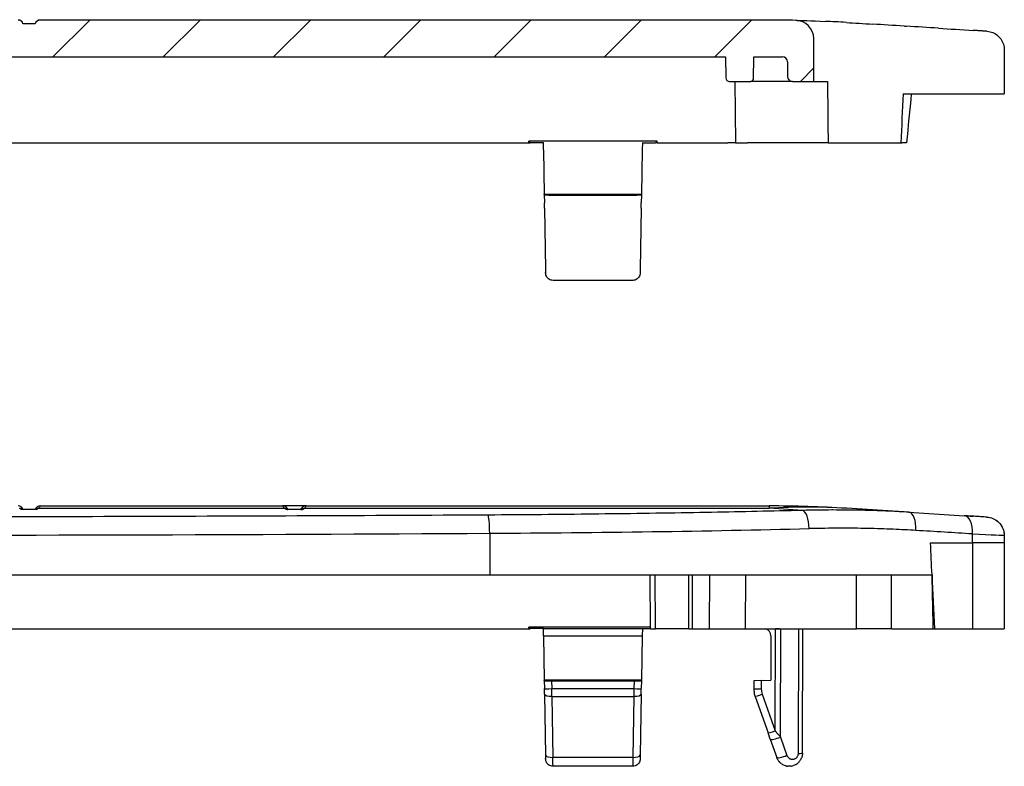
# Model space of a CAD drawing. Header units: millimetres. Extents: x 0 to 420, y 0 to 297.
# Tile 5 of 13: x 126 to 166, y 116 to 146. Entities that reach past the tile are written whole.
import ezdxf

# ---------------------------------------------------------------- set-up
doc = ezdxf.new("R2010")
doc.units = ezdxf.units.MM
for name, color, linetype, lineweight in [('Spigoli tangenti visibili(ISO)', 7, 'Continuous', 25), ('Spigoli visibili(ISO)', 176, 'Continuous', 25), ('Tratteggio', 179, 'Continuous', 9)]:
    doc.layers.add(name, color=color, linetype=linetype, lineweight=lineweight)

msp = doc.modelspace()

# ---------------------------------------------------------------- hatches: boundary and pattern name
at = {"layer": 'Tratteggio'}
h = msp.add_hatch(dxfattribs=at)
h.set_pattern_fill('ANSI31', color=256, scale=25.4, style=0)
h.set_pattern_definition([(45, (0, 0), (-2.245064, 2.245064), [])])
edge = h.paths.add_edge_path()
edge.add_line((106.242, 144.741), (106.383, 144.741))
edge.add_line((106.383, 144.741), (106.383, 144.941))
edge.add_line((106.383, 144.941), (114.404, 144.941))
edge.add_line((114.404, 144.941), (114.404, 144.741))
edge.add_line((114.404, 144.741), (114.635, 144.741))
edge.add_line((114.635, 144.741), (114.635, 144.941))
edge.add_line((114.635, 144.941), (115.79, 144.941))
edge.add_line((115.79, 144.941), (115.79, 144.741))
edge.add_line((115.79, 144.741), (116.021, 144.741))
edge.add_line((116.021, 144.741), (116.021, 144.941))
edge.add_line((116.021, 144.941), (154.363, 144.941))
edge.add_line((154.363, 144.941), (154.378, 144.088))
edge.add_ellipse((154.527, 144.091), major_axis=(-0.15, -0.003), ratio=1, start_angle=0, end_angle=89)
edge.add_line((154.527, 143.941), (155.397, 143.941))
edge.add_ellipse((155.397, 144.041), major_axis=(0, -0.1), ratio=1, start_angle=0, end_angle=89)
edge.add_line((155.497, 144.039), (155.513, 144.941))
edge.add_line((155.513, 144.941), (156.684, 144.941))
edge.add_ellipse((156.684, 144.741), major_axis=(0, 0.2), ratio=1, start_angle=270.5, end_angle=360, ccw=False)
edge.add_line((156.884, 144.742), (156.889, 144.139))
edge.add_ellipse((157.089, 144.141), major_axis=(-0.2, -0.002), ratio=1, start_angle=0, end_angle=89.5)
edge.add_line((157.089, 143.941), (157.963, 143.941))
edge.add_line((157.963, 143.941), (157.963, 144.941))
edge.add_line((157.963, 144.941), (157.956, 145.686))
edge.add_ellipse((157.206, 145.679), major_axis=(0.75, 0.007), ratio=1, start_angle=0, end_angle=88.2675)
edge.add_ellipse((156.136, 95.941), major_axis=(1.086, 50.488), ratio=1, start_angle=0, end_angle=1.2325)
edge.add_line((156.136, 146.441), (126.456, 146.441))
edge.add_ellipse((126.456, 146.241), major_axis=(0, 0.2), ratio=1, start_angle=0, end_angle=75.5225)
edge.add_line((126.263, 146.291), (125.763, 146.291))
edge.add_ellipse((125.569, 146.241), major_axis=(0.194, 0.05), ratio=1, start_angle=0, end_angle=75.5225)
edge.add_line((125.569, 146.441), (115.656, 146.441))
edge.add_ellipse((115.656, 146.241), major_axis=(0, 0.2), ratio=1, start_angle=0, end_angle=75.5225)
edge.add_line((115.463, 146.291), (114.963, 146.291))
edge.add_ellipse((114.769, 146.241), major_axis=(0.194, 0.05), ratio=1, start_angle=0, end_angle=75.5225)
edge.add_line((114.769, 146.441), (104.856, 146.441))
edge.add_ellipse((104.856, 146.241), major_axis=(0, 0.2), ratio=1, start_angle=0, end_angle=75.5225)
edge.add_line((104.663, 146.291), (104.163, 146.291))
edge.add_ellipse((103.969, 146.241), major_axis=(0.194, 0.05), ratio=1, start_angle=0, end_angle=75.5225)
edge.add_line((103.969, 146.441), (74.289, 146.441))
edge.add_ellipse((74.289, 95.941), major_axis=(0, 50.5), ratio=1, start_angle=0, end_angle=1.2325)
edge.add_ellipse((73.219, 145.679), major_axis=(-0.016, 0.75), ratio=1, start_angle=0, end_angle=88.2675)
edge.add_line((72.469, 145.686), (72.463, 144.941))
edge.add_line((72.463, 144.941), (72.463, 143.941))
edge.add_line((72.463, 143.941), (73.336, 143.941))
edge.add_ellipse((73.336, 144.141), major_axis=(0, -0.2), ratio=1, start_angle=0, end_angle=89.5)
edge.add_line((73.536, 144.139), (73.541, 144.742))
edge.add_ellipse((73.741, 144.741), major_axis=(-0.2, 0.002), ratio=1, start_angle=270.5, end_angle=360, ccw=False)
edge.add_line((73.741, 144.941), (74.913, 144.941))
edge.add_line((74.913, 144.941), (74.928, 144.039))
edge.add_ellipse((75.028, 144.041), major_axis=(-0.1, -0.0017), ratio=1, start_angle=0, end_angle=89)
edge.add_line((75.028, 143.941), (75.948, 143.941))
edge.add_ellipse((75.948, 144.091), major_axis=(0, -0.15), ratio=1, start_angle=0, end_angle=89)
edge.add_line((76.098, 144.088), (76.113, 144.941))
edge.add_line((76.113, 144.941), (100.042, 144.941))
edge.add_line((100.042, 144.941), (100.042, 144.741))
edge.add_line((100.042, 144.741), (100.183, 144.741))
edge.add_line((100.183, 144.741), (100.183, 144.941))
edge.add_line((100.183, 144.941), (106.242, 144.941))
edge.add_line((106.242, 144.941), (106.242, 144.741))

# ---------------------------------------------------------------- linework, layer by layer
at = {"layer": 'Spigoli tangenti visibili(ISO)'}
for p, q in [((126.397, 126.561), (136.41, 126.561)), ((137.215, 126.561), (156.136, 126.561)), ((156.136, 126.659), (156.136, 126.561)), ((157.493, 126.476), (156.136, 126.561)), ((144.762, 125.545), (144.763, 123.859)), ((164.415, 125.159), (164.414, 125.519)), ((164.423, 125.159), (164.423, 121.659)), ((151.513, 121.659), (151.493, 123.859)), ((153.02, 121.659), (153.013, 123.859)), ((153.709, 123.859), (153.703, 121.659)), ((155.171, 123.859), (155.164, 121.659)), ((146.947, 121.674), (150.978, 121.674)), ((156.38, 117.501), (156.395, 121.659)), ((156.603, 117.25), (156.618, 121.659)), ((157.329, 116.583), (157.347, 121.659)), ((146.953, 121.374), (150.973, 121.374)), ((147.285, 119.535), (147.29, 119.22)), ((150.641, 119.535), (150.635, 119.22)), ((155.813, 119.545), (155.818, 119.209)), ((147.29, 119.22), (150.635, 119.22)), ((147.294, 118.906), (147.337, 116.417)), ((147.294, 118.906), (150.631, 118.906)), ((150.631, 118.906), (150.588, 116.417)), ((155.858, 118.99), (156.38, 117.501)), ((156.603, 117.25), (156.864, 116.504)), ((150.588, 116.417), (147.337, 116.417))]:
    msp.add_line(p, q, dxfattribs=at)
for centre, major_axis, ratio, start_param, end_param in [((125.628, 126.361), (0.135, 0.148), 0.995747, 0.003112, 0.743119), ((126.397, 126.361), (-0.135, 0.148), 0.995714, 5.542986, 6.283183), ((136.561, 126.754), (-0.226, 0.1), 0.989345, 1.327864, 1.929862), ((136.41, 126.311), (0.153, 0.198), 0.994813, 0, 0.660165), ((137.215, 126.311), (-0.153, 0.198), 0.994813, 5.623018, 6.283185), ((144.694, 125.539), (-0.004, 0.75), 0.090279, 4.720604, 6.22051), ((156.136, 76.159), (3.15, 50.402), 0.706417, 0, 0.088245), ((157.493, 125.727), (-0.018, 0.75), 0.364189, 4.712214, 6.216144), ((161.774, 125.654), (0.047, 0.749), 0.454555, 4.749531, 6.283185), ((164.036, 125.512), (0.047, 0.749), 0.502937, 4.752552, 6.283185), ((115.213, 145.793), (-326.676, 0), 0.062236, 1.480218, 1.661375), ((140.49, 128.449), (-47.432, -0.001), 0.061468, 1.660991, 1.943609), ((140.523, 126.988), (-47.5, 2.922), 0.00001, 4.185363, 4.240485), ((163.098, 125.578), (-2.612, 0.116), 0.00001, 2.096782, 3.138429), ((-1183.415, 103.524), (140.484, 1446.04), 0.923727, 4.814381, 4.815896), ((-724.562, 102.568), (119.714, 971.826), 0.903003, 4.842696, 4.844946), ((147.29, 119.225), (-0.3, -0.005), 0.01745, 0.000018, 1.570492), ((147.29, 119.237), (0.012, -1), 0.00001, 1.233356, 1.553369), ((150.635, 119.237), (-0.012, -1), 0.00001, 4.729805, 5.049878), ((150.635, 119.225), (0.3, -0.005), 0.01745, 4.712694, 6.283149), ((155.819, 119.225), (-0.3, -0.005), 0.052328, 0, 1.569847), ((156.52, 119.222), (-0.702, 0), 0.99863, 0.017369, 0.33703), ((147.294, 119.006), (-0.3, -0.005), 0.331011, 0, 1.565019), ((150.631, 119.006), (0.3, -0.005), 0.331011, 4.718167, 6.283185), ((155.858, 119.006), (-0.283, -0.099), 0.049392, 0, 1.553469), ((156.38, 117.517), (-0.283, -0.099), 0.049441, 6.283168, 7.836654), ((156.469, 117.264), (-0.283, -0.099), 0.211891, 0, 1.988722), ((147.337, 116.517), (-0.3, -0.005), 0.33101, 0.000027, 1.565019), ((147.336, 116.595), (0.004, -0.536), 0.00001, 6.282395, 7.516404), ((150.589, 116.595), (-0.004, -0.536), 0.00001, 5.049878, 6.28352), ((150.588, 116.517), (0.3, -0.005), 0.331012, 4.718167, 6.283191), ((156.73, 116.519), (-0.283, -0.099), 0.211873, 0.000045, 1.98874), ((157.195, 116.597), (0.3, -0.001), 0.052336, 5.176084, 6.283185)]:
    msp.add_ellipse(centre, major_axis=major_axis, ratio=ratio, start_param=start_param, end_param=end_param, dxfattribs=at)
for points, knots in [([(144.694, 126.287), (139.82, 126.26), (134.941, 126.239), (130.055, 126.225), (130.027, 126.225), (129.999, 126.225), (129.971, 126.225), (125.059, 126.211), (120.139, 126.204), (115.219, 126.204), (110.295, 126.204), (105.371, 126.211), (100.454, 126.225), (100.431, 126.225), (100.407, 126.225), (100.384, 126.225), (95.493, 126.239), (90.61, 126.26), (85.731, 126.287)], [0, 0, 0, 0, 0.248583, 0.248583, 0.248583, 0.25, 0.25, 0.25, 0.499887, 0.499887, 0.499887, 0.75, 0.75, 0.75, 0.751192, 0.751192, 0.751192, 1, 1, 1, 1]), ([(125.757, 126.509), (125.756, 126.509), (125.755, 126.509), (125.754, 126.509), (125.749, 126.509), (125.74, 126.51), (125.734, 126.511), (125.726, 126.513), (125.719, 126.514), (125.714, 126.514), (125.714, 126.515), (125.713, 126.515), (125.713, 126.515), (125.709, 126.516), (125.706, 126.517), (125.702, 126.518), (125.702, 126.518), (125.702, 126.518), (125.702, 126.518), (125.699, 126.519), (125.695, 126.52), (125.692, 126.522), (125.692, 126.522), (125.692, 126.522), (125.692, 126.522), (125.688, 126.523), (125.685, 126.524), (125.682, 126.525), (125.682, 126.525), (125.682, 126.526), (125.682, 126.526), (125.679, 126.527), (125.677, 126.528), (125.674, 126.529), (125.674, 126.529), (125.673, 126.53), (125.673, 126.53), (125.671, 126.531), (125.668, 126.532), (125.666, 126.534), (125.665, 126.534), (125.665, 126.534), (125.665, 126.534), (125.662, 126.535), (125.66, 126.537), (125.658, 126.538), (125.658, 126.538), (125.657, 126.539), (125.657, 126.539), (125.655, 126.54), (125.652, 126.542), (125.65, 126.543), (125.65, 126.543), (125.649, 126.544), (125.649, 126.544), (125.647, 126.546), (125.645, 126.547), (125.643, 126.548), (125.642, 126.549), (125.642, 126.549), (125.641, 126.55), (125.639, 126.551), (125.637, 126.553), (125.635, 126.554), (125.635, 126.555), (125.634, 126.556), (125.633, 126.556), (125.631, 126.558), (125.63, 126.559), (125.628, 126.561)], [0.0005948, 0.0005948, 0.0005948, 0.0005948, 0.0104167, 0.0104167, 0.0104167, 0.0742698, 0.0742698, 0.0742698, 0.1598703, 0.1598703, 0.1598703, 0.1666667, 0.1666667, 0.1666667, 0.2468674, 0.2468674, 0.2468674, 0.25, 0.25, 0.25, 0.3333333, 0.3333333, 0.3333333, 0.3337761, 0.3337761, 0.3337761, 0.4166667, 0.4166667, 0.4166667, 0.4207125, 0.4207125, 0.4207125, 0.5, 0.5, 0.5, 0.5076509, 0.5076509, 0.5076509, 0.5833333, 0.5833333, 0.5833333, 0.5945893, 0.5945893, 0.5945893, 0.6666667, 0.6666667, 0.6666667, 0.6815292, 0.6815292, 0.6815292, 0.75, 0.75, 0.75, 0.7684659, 0.7684659, 0.7684659, 0.8333333, 0.8333333, 0.8333333, 0.855419, 0.855419, 0.855419, 0.9166667, 0.9166667, 0.9166667, 0.9423033, 0.9423033, 0.9423033, 0.9999957, 0.9999957, 0.9999957, 0.9999957]), ([(126.271, 126.509), (126.271, 126.509), (126.27, 126.509), (126.27, 126.509), (126.269, 126.509), (126.269, 126.509), (126.269, 126.509), (126.269, 126.509), (126.269, 126.509), (126.268, 126.509), (126.268, 126.509), (126.268, 126.509), (126.268, 126.509), (126.267, 126.509), (126.266, 126.509), (126.264, 126.509)], [0, 0, 0, 0, 0.25, 0.25, 0.25, 0.375, 0.375, 0.375, 0.4304267, 0.4304267, 0.4304267, 0.5, 0.5, 0.5, 0.9699957, 0.9699957, 0.9699957, 0.9699957]), ([(126.397, 126.561), (126.395, 126.559), (126.394, 126.558), (126.392, 126.556), (126.391, 126.555), (126.39, 126.555), (126.39, 126.554), (126.388, 126.553), (126.386, 126.551), (126.384, 126.55), (126.383, 126.549), (126.383, 126.549), (126.382, 126.548), (126.38, 126.547), (126.378, 126.545), (126.376, 126.544), (126.376, 126.544), (126.375, 126.543), (126.375, 126.543), (126.372, 126.541), (126.37, 126.54), (126.368, 126.539), (126.368, 126.539), (126.367, 126.538), (126.367, 126.538), (126.365, 126.537), (126.362, 126.535), (126.36, 126.534), (126.36, 126.534), (126.359, 126.534), (126.359, 126.533), (126.357, 126.532), (126.354, 126.531), (126.352, 126.53), (126.349, 126.528), (126.346, 126.527), (126.343, 126.525), (126.343, 126.525), (126.342, 126.525), (126.342, 126.525), (126.339, 126.524), (126.336, 126.523), (126.333, 126.522), (126.333, 126.521), (126.333, 126.521), (126.333, 126.521), (126.33, 126.52), (126.326, 126.519), (126.323, 126.518), (126.323, 126.518), (126.323, 126.518), (126.323, 126.518), (126.319, 126.517), (126.316, 126.516), (126.311, 126.515), (126.311, 126.514), (126.31, 126.514), (126.31, 126.514), (126.305, 126.513), (126.299, 126.513), (126.293, 126.511), (126.293, 126.511), (126.292, 126.511), (126.292, 126.511), (126.286, 126.51), (126.279, 126.509), (126.271, 126.509)], [0, 0, 0, 0, 0.058596, 0.058596, 0.058596, 0.083333, 0.083333, 0.083333, 0.144903, 0.144903, 0.144903, 0.166667, 0.166667, 0.166667, 0.231279, 0.231279, 0.231279, 0.25, 0.25, 0.25, 0.317637, 0.317637, 0.317637, 0.333333, 0.333333, 0.333333, 0.403999, 0.403999, 0.403999, 0.416667, 0.416667, 0.416667, 0.49036, 0.49036, 0.49036, 0.576715, 0.576715, 0.576715, 0.583333, 0.583333, 0.583333, 0.663077, 0.663077, 0.663077, 0.666667, 0.666667, 0.666667, 0.749393, 0.749393, 0.749393, 0.75, 0.75, 0.75, 0.833333, 0.833333, 0.833333, 0.835758, 0.835758, 0.835758, 0.916667, 0.916667, 0.916667, 0.920525, 0.920525, 0.920525, 1, 1, 1, 1]), ([(137.079, 126.509), (137.082, 126.509), (137.085, 126.509), (137.087, 126.51), (137.09, 126.51), (137.092, 126.51), (137.094, 126.51), (137.096, 126.511), (137.098, 126.511), (137.1, 126.511), (137.102, 126.512), (137.104, 126.512), (137.106, 126.512), (137.108, 126.513), (137.11, 126.513), (137.112, 126.513), (137.114, 126.514), (137.116, 126.514), (137.118, 126.515), (137.12, 126.515), (137.121, 126.516), (137.123, 126.516), (137.125, 126.516), (137.127, 126.517), (137.129, 126.517), (137.131, 126.518), (137.132, 126.518), (137.134, 126.519), (137.136, 126.52), (137.138, 126.52), (137.14, 126.521), (137.141, 126.521), (137.143, 126.522), (137.145, 126.522), (137.147, 126.523), (137.149, 126.524), (137.151, 126.524), (137.152, 126.525), (137.154, 126.526), (137.156, 126.527), (137.158, 126.527), (137.16, 126.528), (137.162, 126.529), (137.164, 126.53), (137.165, 126.531), (137.167, 126.531), (137.169, 126.532), (137.171, 126.533), (137.173, 126.534), (137.175, 126.535), (137.177, 126.536), (137.179, 126.537), (137.181, 126.538), (137.183, 126.539), (137.185, 126.54), (137.187, 126.541), (137.189, 126.543), (137.191, 126.544), (137.193, 126.545), (137.195, 126.546), (137.197, 126.548), (137.199, 126.549), (137.201, 126.55), (137.203, 126.552), (137.205, 126.553), (137.207, 126.554), (137.209, 126.556), (137.211, 126.557), (137.213, 126.559), (137.215, 126.561)], [0, 0, 0, 0, 0.043478, 0.043478, 0.043478, 0.086957, 0.086957, 0.086957, 0.130435, 0.130435, 0.130435, 0.173913, 0.173913, 0.173913, 0.217391, 0.217391, 0.217391, 0.26087, 0.26087, 0.26087, 0.304348, 0.304348, 0.304348, 0.347826, 0.347826, 0.347826, 0.391304, 0.391304, 0.391304, 0.434783, 0.434783, 0.434783, 0.478261, 0.478261, 0.478261, 0.521739, 0.521739, 0.521739, 0.565217, 0.565217, 0.565217, 0.608696, 0.608696, 0.608696, 0.652174, 0.652174, 0.652174, 0.695652, 0.695652, 0.695652, 0.73913, 0.73913, 0.73913, 0.782609, 0.782609, 0.782609, 0.826087, 0.826087, 0.826087, 0.869565, 0.869565, 0.869565, 0.913043, 0.913043, 0.913043, 0.956522, 0.956522, 0.956522, 1, 1, 1, 1]), ([(137.215, 126.561), (137.241, 126.58), (137.268, 126.614), (137.288, 126.65), (137.292, 126.659), (137.292, 126.659)], [0.0000004, 0.0000004, 0.0000004, 0.0000004, 0.3333333, 0.6666667, 1, 1, 1, 1]), ([(157.493, 126.476), (156.276, 126.446), (155.045, 126.42), (153.798, 126.396), (153.638, 126.393), (153.477, 126.391), (153.316, 126.388), (151.96, 126.363), (150.584, 126.343), (149.203, 126.327), (149.145, 126.326), (149.087, 126.325), (149.029, 126.325), (147.59, 126.308), (146.147, 126.295), (144.694, 126.287)], [0, 0, 0, 0, 0.295365, 0.295365, 0.295365, 0.333333, 0.333333, 0.333333, 0.653241, 0.653241, 0.653241, 0.666667, 0.666667, 0.666667, 1, 1, 1, 1]), ([(161.821, 126.402), (161.571, 126.418), (161.309, 126.432), (161.035, 126.444), (160.988, 126.447), (160.941, 126.449), (160.893, 126.451), (160.586, 126.463), (160.264, 126.474), (159.926, 126.481), (159.906, 126.482), (159.885, 126.482), (159.864, 126.482), (159.504, 126.49), (159.127, 126.493), (158.732, 126.493), (158.72, 126.493), (158.707, 126.493), (158.695, 126.493), (158.311, 126.492), (157.911, 126.486), (157.493, 126.476)], [0, 0, 0, 0, 0.213541, 0.213541, 0.213541, 0.25, 0.25, 0.25, 0.485679, 0.485679, 0.485679, 0.5, 0.5, 0.5, 0.75, 0.75, 0.75, 0.757814, 0.757814, 0.757814, 1, 1, 1, 1]), ([(162.116, 125.66), (161.822, 125.678), (161.511, 125.695), (161.184, 125.708), (160.856, 125.722), (160.512, 125.732), (160.15, 125.74), (159.788, 125.747), (159.409, 125.751), (159.012, 125.75), (158.614, 125.749), (158.199, 125.744), (157.766, 125.734)], [0, 0, 0, 0, 0.25, 0.25, 0.25, 0.5, 0.5, 0.5, 0.75, 0.75, 0.75, 1, 1, 1, 1]), ([(156.38, 117.501), (156.406, 117.471), (156.459, 117.412), (156.534, 117.327), (156.581, 117.275), (156.603, 117.25)], [0.0000069, 0.0000069, 0.0000069, 0.0000069, 0.3333333, 0.6666667, 1, 1, 1, 1]), ([(156.864, 116.504), (156.872, 116.482), (156.883, 116.462), (156.896, 116.444), (156.911, 116.422), (156.931, 116.403), (156.953, 116.388), (156.954, 116.387), (156.955, 116.386), (156.956, 116.386), (156.976, 116.372), (156.997, 116.362), (157.02, 116.355), (157.024, 116.354), (157.028, 116.353), (157.033, 116.351), (157.053, 116.346), (157.074, 116.344), (157.094, 116.345), (157.102, 116.345), (157.109, 116.345), (157.117, 116.346), (157.134, 116.348), (157.151, 116.352), (157.168, 116.358), (157.178, 116.361), (157.188, 116.365), (157.197, 116.37), (157.21, 116.376), (157.222, 116.384), (157.234, 116.392), (157.244, 116.401), (157.255, 116.41), (157.264, 116.42), (157.272, 116.428), (157.279, 116.436), (157.285, 116.445), (157.295, 116.459), (157.303, 116.473), (157.309, 116.489), (157.313, 116.496), (157.315, 116.503), (157.318, 116.511), (157.324, 116.529), (157.327, 116.549), (157.329, 116.568), (157.329, 116.573), (157.329, 116.578), (157.329, 116.583)], [0.0000056, 0.0000056, 0.0000056, 0.0000056, 0.1031281, 0.1031281, 0.1031281, 0.2222222, 0.2222222, 0.2222222, 0.2279138, 0.2279138, 0.2279138, 0.3333333, 0.3333333, 0.3333333, 0.3527656, 0.3527656, 0.3527656, 0.4444444, 0.4444444, 0.4444444, 0.4777947, 0.4777947, 0.4777947, 0.5555556, 0.5555556, 0.5555556, 0.6029416, 0.6029416, 0.6029416, 0.6666667, 0.6666667, 0.6666667, 0.7281188, 0.7281188, 0.7281188, 0.7777778, 0.7777778, 0.7777778, 0.8530119, 0.8530119, 0.8530119, 0.8888889, 0.8888889, 0.8888889, 0.9787427, 0.9787427, 0.9787427, 1, 1, 1, 1])]:
    msp.add_open_spline(points, degree=3, knots=knots, dxfattribs=at)
for points in [[(126.456, 126.659), (126.456, 126.659), (126.454, 126.65), (126.441, 126.616), (126.42, 126.581), (126.397, 126.561)], [(136.333, 126.659), (136.333, 126.659), (136.337, 126.65), (136.357, 126.614), (136.384, 126.58), (136.41, 126.561)]]:
    msp.add_open_spline(points, degree=3, dxfattribs=at)
at = {"layer": 'Spigoli visibili(ISO)'}
for p, q in [((156.136, 146.441), (126.456, 146.441)), ((126.263, 146.291), (125.763, 146.291)), ((157.963, 144.941), (157.956, 145.686)), ((165.71, 145.243), (165.713, 144.941)), ((116.021, 144.941), (154.363, 144.941)), ((154.363, 144.941), (154.378, 144.088)), ((155.497, 144.039), (155.513, 144.941)), ((155.513, 144.941), (156.684, 144.941)), ((156.884, 144.742), (156.889, 144.139)), ((157.963, 143.941), (157.963, 144.941)), ((165.713, 144.941), (165.713, 143.441)), ((154.527, 143.941), (155.397, 143.941)), ((154.741, 143.941), (154.763, 141.441)), ((157.089, 143.941), (155.397, 143.941)), ((157.089, 143.941), (157.963, 143.941)), ((157.963, 143.941), (158.515, 143.941)), ((161.591, 143.441), (164.814, 143.441)), ((164.814, 143.441), (165.713, 143.441)), ((151.576, 141.504), (146.35, 141.504)), ((146.35, 141.504), (146.408, 141.446)), ((146.35, 141.441), (146.35, 141.504)), ((151.576, 141.504), (151.517, 141.446)), ((151.576, 141.441), (151.576, 141.504)), ((84.276, 141.441), (146.35, 141.441)), ((146.35, 141.441), (146.408, 141.441)), ((146.947, 141.446), (146.408, 141.446)), ((146.953, 141.156), (146.947, 141.456)), ((146.953, 141.156), (146.984, 139.341)), ((150.973, 141.156), (150.941, 139.341)), ((150.978, 141.456), (150.973, 141.156)), ((150.978, 141.446), (151.517, 141.446)), ((151.576, 141.441), (151.517, 141.441)), ((151.576, 141.441), (154.463, 141.441)), ((154.763, 141.441), (154.463, 141.441)), ((154.763, 141.441), (155.262, 141.441)), ((158.539, 141.441), (155.262, 141.441)), ((158.539, 141.441), (161.501, 141.441)), ((161.501, 141.441), (161.547, 141.441)), ((150.941, 139.341), (146.984, 139.341)), ((146.984, 139.327), (146.984, 139.341)), ((146.984, 139.327), (146.99, 139.002)), ((147.285, 139.316), (150.641, 139.316)), ((150.941, 139.327), (150.935, 139.002)), ((150.941, 139.327), (150.941, 139.341)), ((146.994, 138.782), (146.99, 139.002)), ((146.994, 138.782), (147.037, 136.293)), ((150.931, 138.782), (150.888, 136.293)), ((150.931, 138.782), (150.935, 139.002)), ((150.585, 135.841), (147.34, 135.841)), ((126.264, 126.509), (125.76, 126.509)), ((126.456, 126.659), (136.333, 126.659)), ((137.292, 126.659), (136.333, 126.659)), ((137.079, 126.509), (136.547, 126.509)), ((137.292, 126.659), (156.136, 126.659)), ((161.821, 126.402), (159.286, 126.561)), ((161.821, 126.402), (164.082, 126.261)), ((162.709, 125.159), (164.423, 125.159)), ((165.713, 125.159), (164.423, 125.159)), ((165.71, 125.461), (165.713, 125.159)), ((165.713, 125.159), (165.713, 121.659)), ((165.713, 125.159), (165.713, 125.159)), ((85.662, 123.859), (144.763, 123.859)), ((144.763, 123.859), (162.769, 123.859)), ((151.313, 121.659), (151.293, 123.859)), ((152.87, 121.659), (152.863, 123.859)), ((84.276, 121.659), (146.35, 121.659)), ((151.312, 121.722), (146.35, 121.722)), ((146.35, 121.722), (146.408, 121.664)), ((146.35, 121.659), (146.35, 121.722)), ((146.35, 121.659), (146.408, 121.659)), ((146.947, 121.664), (146.408, 121.664)), ((146.953, 121.374), (146.947, 121.674)), ((150.978, 121.674), (150.973, 121.374)), ((150.978, 121.664), (151.313, 121.664)), ((151.313, 121.659), (151.513, 121.659)), ((152.87, 121.659), (151.513, 121.659)), ((152.87, 121.659), (153.02, 121.659)), ((153.02, 121.659), (153.703, 121.659)), ((153.703, 121.659), (155.164, 121.659)), ((155.164, 121.659), (159.692, 121.659)), ((157.495, 116.596), (157.513, 121.659)), ((161.116, 121.659), (162.808, 121.659)), ((162.808, 121.659), (162.871, 121.659)), ((162.871, 121.659), (164.423, 121.659)), ((164.423, 121.659), (165.713, 121.659)), ((146.953, 121.374), (146.984, 119.559)), ((150.973, 121.374), (150.941, 119.559)), ((156.213, 121.374), (156.213, 119.559)), ((150.941, 119.559), (146.984, 119.559)), ((146.984, 119.545), (146.984, 119.559)), ((146.984, 119.545), (146.99, 119.22)), ((147.285, 119.535), (150.641, 119.535)), ((150.941, 119.545), (150.935, 119.22)), ((150.941, 119.545), (150.941, 119.559)), ((155.813, 119.545), (155.513, 119.535)), ((155.513, 119.535), (155.519, 119.22)), ((155.813, 119.545), (156.213, 119.559)), ((146.994, 119), (146.99, 119.22)), ((150.931, 119), (150.935, 119.22)), ((146.994, 119), (147.037, 116.511)), ((150.931, 119), (150.888, 116.511)), ((155.575, 118.906), (156.097, 117.418)), ((156.186, 117.165), (156.097, 117.418)), ((156.186, 117.165), (156.447, 116.42)), ((150.585, 116.059), (147.34, 116.059))]:
    msp.add_line(p, q, dxfattribs=at)
for centre, radius, start, end in [((125.569, 146.241), 0.2, 14.4775, 90), ((126.456, 146.241), 0.2, 90, 165.5225), ((156.136, 95.941), 50.5, 88.7675, 90), ((157.206, 145.679), 0.75, 0.5, 88.7675), ((156.684, 144.741), 0.2, 0.5, 90), ((154.527, 144.091), 0.15, 181, 270), ((155.397, 144.041), 0.1, 270, 359), ((157.089, 144.141), 0.2, 180.5, 270), ((125.569, 126.459), 0.2, 14.4775, 90), ((126.456, 126.459), 0.2, 89.9992, 165.5223), ((136.333, 126.409), 0.25, 23.5787, 90.0015), ((137.292, 126.409), 0.25, 90, 156.4218), ((156.136, 76.159), 50.5, 86.4237, 90), ((155.913, 121.374), 0.3, 0, 71.6161)]:
    msp.add_arc(centre, radius, start, end, dxfattribs=at)
for centre, major_axis, ratio, start_param, end_param in [((159.239, 145.594), (0.047, 0.749), 0.870459, 0.000023, 0.000043), ((163.745, 145.319), (-1.965, 0.076), 0.00001, 3.141568, 3.141655), ((2580.899, 34.683), (-2421.758, 0.792), 0.99863, 6.238527, 6.239355), ((147.284, 139.327), (0.3, 0), 0.034899, 3.142202, 4.712694), ((150.641, 139.327), (-0.3, 0), 0.034899, 1.570491, 3.140983), ((147.284, 119.545), (0.3, 0), 0.034899, 3.142202, 4.712694), ((150.641, 119.545), (-0.3, 0), 0.034899, 1.570491, 3.140983), ((156.52, 119.237), (-1.001, 0), 0.999328, 0.017449, 0.142621), ((156.73, 116.519), (-0.283, -0.099), 0.211873, 0.000011, 0.00005)]:
    msp.add_ellipse(centre, major_axis=major_axis, ratio=ratio, start_param=start_param, end_param=end_param, dxfattribs=at)
for points, knots in [([(157.283, 146.428), (157.276, 146.428), (157.27, 146.428), (157.264, 146.428), (157.237, 146.429), (157.222, 146.429), (157.222, 146.429)], [0.8474372, 0.8474372, 0.8474372, 0.8474372, 0.875, 0.875, 0.875, 1, 1, 1, 1]), ([(159.286, 146.342), (159.13, 146.352), (158.981, 146.361), (158.837, 146.368), (158.696, 146.376), (158.559, 146.383), (158.433, 146.388)], [0, 0, 0, 0, 0.125, 0.125, 0.125, 0.2485203, 0.2485203, 0.2485203, 0.2485203]), ([(161.643, 146.195), (161.192, 146.223), (160.761, 146.25), (160.366, 146.275), (160.366, 146.275)], [0.5001363, 0.5001363, 0.5001363, 0.5001363, 0.75, 0.7502172, 0.7502172, 0.7502172, 0.7502172]), ([(165.007, 145.985), (165.007, 145.985), (165.006, 145.985), (165.004, 145.985), (165.003, 145.985), (165.003, 145.985), (165.002, 145.985), (164.995, 145.986), (164.978, 145.987), (164.952, 145.988), (164.948, 145.989), (164.944, 145.989), (164.94, 145.989), (164.913, 145.991), (164.879, 145.993), (164.838, 145.995), (164.828, 145.996), (164.818, 145.997), (164.808, 145.997), (164.767, 146), (164.719, 146.003), (164.668, 146.006), (164.651, 146.007), (164.633, 146.008), (164.615, 146.009), (164.565, 146.012), (164.51, 146.016), (164.451, 146.02)], [0.6090593, 0.6090593, 0.6090593, 0.6090593, 0.6363636, 0.6363636, 0.6363636, 0.6432984, 0.6432984, 0.6432984, 0.7272727, 0.7272727, 0.7272727, 0.7397296, 0.7397296, 0.7397296, 0.8181818, 0.8181818, 0.8181818, 0.836126, 0.836126, 0.836126, 0.9090909, 0.9090909, 0.9090909, 0.9328241, 0.9328241, 0.9328241, 1, 1, 1, 1]), ([(165.007, 145.985), (165.049, 145.982), (165.091, 145.976), (165.209, 145.948), (165.284, 145.917), (165.42, 145.834), (165.482, 145.781), (165.585, 145.659), (165.627, 145.589), (165.686, 145.441), (165.704, 145.362), (165.709, 145.269), (165.71, 145.256), (165.71, 145.243)], [0, 0, 0, 0, 0.0127, 0.0127, 0.0364272, 0.0364272, 0.0603306, 0.0603306, 0.0842279, 0.0842279, 0.1081257, 0.1081257, 0.1120495, 0.1120495, 0.1120495, 0.1120495]), ([(161.732, 141.441), (161.732, 141.441), (161.718, 141.441), (161.661, 141.441), (161.611, 141.441), (161.547, 141.441)], [-0.05389836, -0.05389836, -0.05389836, -0.05389836, -0.02935172, -0.02935172, 0, 0, 0, 0]), ([(147.037, 136.293), (147.037, 136.289), (147.038, 136.284), (147.038, 136.28), (147.038, 136.262), (147.038, 136.245), (147.038, 136.229), (147.039, 136.224), (147.039, 136.218), (147.039, 136.213), (147.039, 136.2), (147.039, 136.189), (147.039, 136.179), (147.039, 136.173), (147.04, 136.169), (147.04, 136.164), (147.04, 136.157), (147.04, 136.151), (147.04, 136.146), (147.04, 136.143), (147.04, 136.14), (147.04, 136.139), (147.04, 136.137), (147.04, 136.135), (147.04, 136.135)], [0.0000001, 0.0000001, 0.0000001, 0.0000001, 0.0212425, 0.0212425, 0.0212425, 0.1111111, 0.1111111, 0.1111111, 0.1426259, 0.1426259, 0.1426259, 0.2222222, 0.2222222, 0.2222222, 0.2631224, 0.2631224, 0.2631224, 0.3333333, 0.3333333, 0.3333333, 0.3838757, 0.3838757, 0.3838757, 0.4426979, 0.4426979, 0.4426979, 0.4426979]), ([(147.04, 136.135), (147.04, 136.136), (147.04, 136.136), (147.04, 136.14), (147.04, 136.147), (147.04, 136.158)], [0, 0, 0, 0, 0.00265816, 0.00265816, 0.01028605, 0.01028605, 0.01028605, 0.01028605]), ([(147.34, 135.841), (147.308, 135.841), (147.275, 135.846), (147.215, 135.866), (147.186, 135.882), (147.135, 135.92), (147.112, 135.943), (147.076, 135.996), (147.061, 136.025), (147.049, 136.069), (147.046, 136.082), (147.042, 136.108), (147.04, 136.122), (147.04, 136.135)], [0, 0, 0, 0, 0.00966455, 0.00966455, 0.01922018, 0.01922018, 0.02877951, 0.02877951, 0.03833839, 0.03833839, 0.04234642, 0.04234642, 0.04642832, 0.04642832, 0.04642832, 0.04642832]), ([(150.885, 136.135), (150.885, 136.122), (150.884, 136.108), (150.879, 136.08), (150.876, 136.067), (150.863, 136.023), (150.849, 135.994), (150.812, 135.942), (150.789, 135.918), (150.738, 135.881), (150.709, 135.866), (150.649, 135.846), (150.617, 135.841), (150.585, 135.841)], [0, 0, 0, 0, 0.00419059, 0.00419059, 0.00830134, 0.00830134, 0.01786029, 0.01786029, 0.02741932, 0.02741932, 0.03698258, 0.03698258, 0.04643073, 0.04643073, 0.04643073, 0.04643073]), ([(150.888, 136.286), (150.887, 136.267), (150.887, 136.249), (150.887, 136.233), (150.886, 136.212), (150.886, 136.193), (150.886, 136.178), (150.886, 136.178), (150.886, 136.177), (150.886, 136.176), (150.886, 136.163), (150.885, 136.153), (150.885, 136.146), (150.885, 136.145), (150.885, 136.144), (150.885, 136.143), (150.885, 136.138), (150.885, 136.135), (150.885, 136.135)], [0.0112528, 0.0112528, 0.0112528, 0.0112528, 0.1033731, 0.1033731, 0.1033731, 0.2222222, 0.2222222, 0.2222222, 0.2280819, 0.2280819, 0.2280819, 0.3333333, 0.3333333, 0.3333333, 0.352879, 0.352879, 0.352879, 0.4421386, 0.4421386, 0.4421386, 0.4421386]), ([(165.007, 126.203), (165.007, 126.203), (165, 126.204), (164.987, 126.204), (164.986, 126.204), (164.986, 126.204), (164.985, 126.205), (164.964, 126.206), (164.929, 126.208), (164.881, 126.211), (164.876, 126.211), (164.871, 126.212), (164.866, 126.212), (164.818, 126.215), (164.758, 126.219), (164.687, 126.223), (164.675, 126.224), (164.663, 126.225), (164.65, 126.225), (164.58, 126.23), (164.502, 126.235), (164.416, 126.24), (164.394, 126.241), (164.372, 126.243), (164.35, 126.244), (164.267, 126.249), (164.178, 126.255), (164.082, 126.261)], [0.4836038, 0.4836038, 0.4836038, 0.4836038, 0.5555556, 0.5555556, 0.5555556, 0.5599818, 0.5599818, 0.5599818, 0.6666667, 0.6666667, 0.6666667, 0.677484, 0.677484, 0.677484, 0.7777778, 0.7777778, 0.7777778, 0.7949617, 0.7949617, 0.7949617, 0.8888889, 0.8888889, 0.8888889, 0.9127109, 0.9127109, 0.9127109, 1, 1, 1, 1]), ([(165.007, 126.203), (165.049, 126.2), (165.091, 126.194), (165.209, 126.166), (165.284, 126.135), (165.42, 126.052), (165.482, 125.999), (165.585, 125.877), (165.627, 125.807), (165.686, 125.66), (165.704, 125.58), (165.709, 125.487), (165.71, 125.474), (165.71, 125.461)], [0, 0, 0, 0, 0.0127, 0.0127, 0.0364272, 0.0364272, 0.0603306, 0.0603306, 0.0842279, 0.0842279, 0.1081257, 0.1081257, 0.1120495, 0.1120495, 0.1120495, 0.1120495]), ([(165.007, 126.203), (165.087, 126.198), (165.168, 126.18), (165.317, 126.119), (165.387, 126.077), (165.508, 125.973), (165.561, 125.911), (165.643, 125.775), (165.674, 125.699), (165.703, 125.569), (165.709, 125.515), (165.71, 125.461)], [0, 0, 0, 0, 0.0242348, 0.0242348, 0.04812, 0.04812, 0.0720179, 0.0720179, 0.0959155, 0.0959155, 0.1120273, 0.1120273, 0.1120273, 0.1120273]), ([(156.565, 121.659), (156.51, 121.659), (156.453, 121.659), (156.397, 121.659), (156.396, 121.659), (156.395, 121.659)], [-1.44967332, -1.44967332, -1.44967332, -1.44967332, -1.43307569, -1.43307569, -1.43278804, -1.43278804, -1.43278804, -1.43278804]), ([(161.116, 121.659), (161.037, 121.659), (160.954, 121.659), (160.775, 121.659), (160.679, 121.659), (160.456, 121.659), (160.332, 121.659), (160.104, 121.659), (160.003, 121.659), (159.857, 121.659), (159.805, 121.659), (159.731, 121.659), (159.706, 121.659), (159.692, 121.659)], [-0.1870956, -0.1870956, -0.1870956, -0.1870956, -0.1609777, -0.1609777, -0.1323413, -0.1323413, -0.0936996, -0.0936996, -0.0551906, -0.0551906, -0.0262407, -0.0262407, 0, 0, 0, 0]), ([(147.037, 116.511), (147.037, 116.507), (147.038, 116.503), (147.038, 116.498), (147.038, 116.48), (147.038, 116.463), (147.038, 116.447), (147.039, 116.442), (147.039, 116.437), (147.039, 116.432), (147.039, 116.419), (147.039, 116.407), (147.039, 116.397), (147.039, 116.392), (147.04, 116.387), (147.04, 116.383), (147.04, 116.375), (147.04, 116.369), (147.04, 116.365), (147.04, 116.361), (147.04, 116.359), (147.04, 116.357), (147.04, 116.355), (147.04, 116.354), (147.04, 116.354)], [0.0000001, 0.0000001, 0.0000001, 0.0000001, 0.0212425, 0.0212425, 0.0212425, 0.1111111, 0.1111111, 0.1111111, 0.1426259, 0.1426259, 0.1426259, 0.2222222, 0.2222222, 0.2222222, 0.2631224, 0.2631224, 0.2631224, 0.3333333, 0.3333333, 0.3333333, 0.3838757, 0.3838757, 0.3838757, 0.4426979, 0.4426979, 0.4426979, 0.4426979]), ([(147.04, 116.354), (147.04, 116.354), (147.04, 116.354), (147.04, 116.358), (147.04, 116.365), (147.04, 116.376)], [0, 0, 0, 0, 0.00265816, 0.00265816, 0.01028605, 0.01028605, 0.01028605, 0.01028605]), ([(147.34, 116.059), (147.308, 116.059), (147.275, 116.064), (147.215, 116.085), (147.186, 116.1), (147.135, 116.138), (147.112, 116.162), (147.076, 116.214), (147.061, 116.243), (147.049, 116.287), (147.046, 116.3), (147.042, 116.327), (147.04, 116.34), (147.04, 116.354)], [0, 0, 0, 0, 0.00966455, 0.00966455, 0.01922018, 0.01922018, 0.02877951, 0.02877951, 0.03833839, 0.03833839, 0.04234642, 0.04234642, 0.04642832, 0.04642832, 0.04642832, 0.04642832]), ([(150.885, 116.354), (150.885, 116.34), (150.884, 116.326), (150.879, 116.299), (150.876, 116.285), (150.863, 116.241), (150.849, 116.212), (150.812, 116.16), (150.789, 116.137), (150.738, 116.099), (150.709, 116.084), (150.649, 116.064), (150.617, 116.059), (150.585, 116.059)], [0, 0, 0, 0, 0.00419059, 0.00419059, 0.00830134, 0.00830134, 0.01786029, 0.01786029, 0.02741932, 0.02741932, 0.03698258, 0.03698258, 0.04643073, 0.04643073, 0.04643073, 0.04643073]), ([(150.888, 116.504), (150.887, 116.485), (150.887, 116.468), (150.887, 116.451), (150.886, 116.43), (150.886, 116.412), (150.886, 116.397), (150.886, 116.396), (150.886, 116.395), (150.886, 116.394), (150.886, 116.381), (150.885, 116.371), (150.885, 116.365), (150.885, 116.363), (150.885, 116.362), (150.885, 116.361), (150.885, 116.356), (150.885, 116.354), (150.885, 116.354)], [0.0112528, 0.0112528, 0.0112528, 0.0112528, 0.1033731, 0.1033731, 0.1033731, 0.2222222, 0.2222222, 0.2222222, 0.2280819, 0.2280819, 0.2280819, 0.3333333, 0.3333333, 0.3333333, 0.352879, 0.352879, 0.352879, 0.4421386, 0.4421386, 0.4421386, 0.4421386]), ([(156.471, 116.362), (156.49, 116.325), (156.512, 116.289), (156.539, 116.257), (156.539, 116.257)], [0.04182786, 0.04182786, 0.04182786, 0.04182786, 0.125, 0.12506369, 0.12506369, 0.12506369, 0.12506369]), ([(157.495, 116.596), (157.495, 116.54), (157.485, 116.483), (157.465, 116.42), (157.461, 116.41), (157.458, 116.401)], [0, 0, 0, 0, 0.01690812, 0.01690812, 0.01993434, 0.01993434, 0.01993434, 0.01993434]), ([(156.626, 116.172), (156.644, 116.158), (156.668, 116.141), (156.694, 116.127), (156.7, 116.124)], [0.20598467, 0.20598467, 0.20598467, 0.20598467, 0.25, 0.26372205, 0.26372205, 0.26372205, 0.26372205]), ([(156.838, 116.072), (156.845, 116.07), (156.867, 116.066), (156.889, 116.063), (156.904, 116.062)], [0.36097952, 0.36097952, 0.36097952, 0.36097952, 0.375, 0.40459865, 0.40459865, 0.40459865, 0.40459865]), ([(157.037, 116.065), (157.041, 116.066), (157.072, 116.071), (157.102, 116.078), (157.127, 116.087)], [0.49226182, 0.49226182, 0.49226182, 0.49226182, 0.5, 0.55305988, 0.55305988, 0.55305988, 0.55305988])]:
    msp.add_open_spline(points, degree=3, knots=knots, dxfattribs=at)
for points in [[(157.283, 146.428), (157.424, 146.424), (157.817, 146.417), (158.433, 146.388)], [(159.286, 146.342), (159.611, 146.322), (159.972, 146.3), (160.366, 146.275)], [(161.643, 146.195), (161.672, 146.193), (161.702, 146.191), (161.732, 146.19)], [(163.038, 146.108), (162.597, 146.135), (162.156, 146.163), (161.732, 146.19)], [(163.038, 146.108), (163.489, 146.08), (163.962, 146.05), (164.451, 146.02)], [(158.515, 143.941), (158.523, 143.107), (158.531, 142.274), (158.539, 141.441)], [(161.926, 143.441), (161.861, 142.774), (161.796, 142.107), (161.732, 141.441)], [(150.888, 136.293), (150.888, 136.291), (150.888, 136.288), (150.888, 136.286)], [(164.187, 126.254), (164.274, 126.249), (164.363, 126.243), (164.451, 126.238)], [(162.769, 123.859), (162.749, 124.292), (162.729, 124.726), (162.709, 125.159)], [(162.76, 123.859), (162.765, 123.614), (162.776, 123.125), (162.792, 122.391), (162.802, 121.903), (162.808, 121.659)], [(162.769, 123.859), (162.803, 123.126), (162.837, 122.392), (162.871, 121.659)], [(155.575, 118.906), (155.553, 118.967), (155.538, 119.031), (155.529, 119.095)], [(150.888, 116.511), (150.888, 116.509), (150.888, 116.507), (150.888, 116.504)], [(156.471, 116.362), (156.462, 116.381), (156.454, 116.4), (156.447, 116.42)], [(156.626, 116.172), (156.594, 116.196), (156.564, 116.225), (156.539, 116.257)], [(157.386, 116.274), (157.373, 116.256), (157.358, 116.239), (157.343, 116.223)], [(157.386, 116.274), (157.416, 116.313), (157.44, 116.356), (157.458, 116.401)], [(157.421, 116.326), (157.42, 116.324), (157.418, 116.321), (157.417, 116.319)], [(156.585, 116.206), (156.573, 116.218), (156.562, 116.23), (156.551, 116.242)], [(156.838, 116.072), (156.79, 116.083), (156.743, 116.1), (156.7, 116.124)], [(157.037, 116.065), (156.993, 116.058), (156.948, 116.057), (156.904, 116.062)], [(157.23, 116.134), (157.198, 116.115), (157.163, 116.099), (157.127, 116.087)], [(157.23, 116.134), (157.272, 116.158), (157.31, 116.188), (157.343, 116.223)], [(157.359, 116.241), (157.354, 116.235), (157.348, 116.229), (157.343, 116.223)]]:
    msp.add_open_spline(points, degree=3, dxfattribs=at)

doc.saveas('drawing.dxf')
